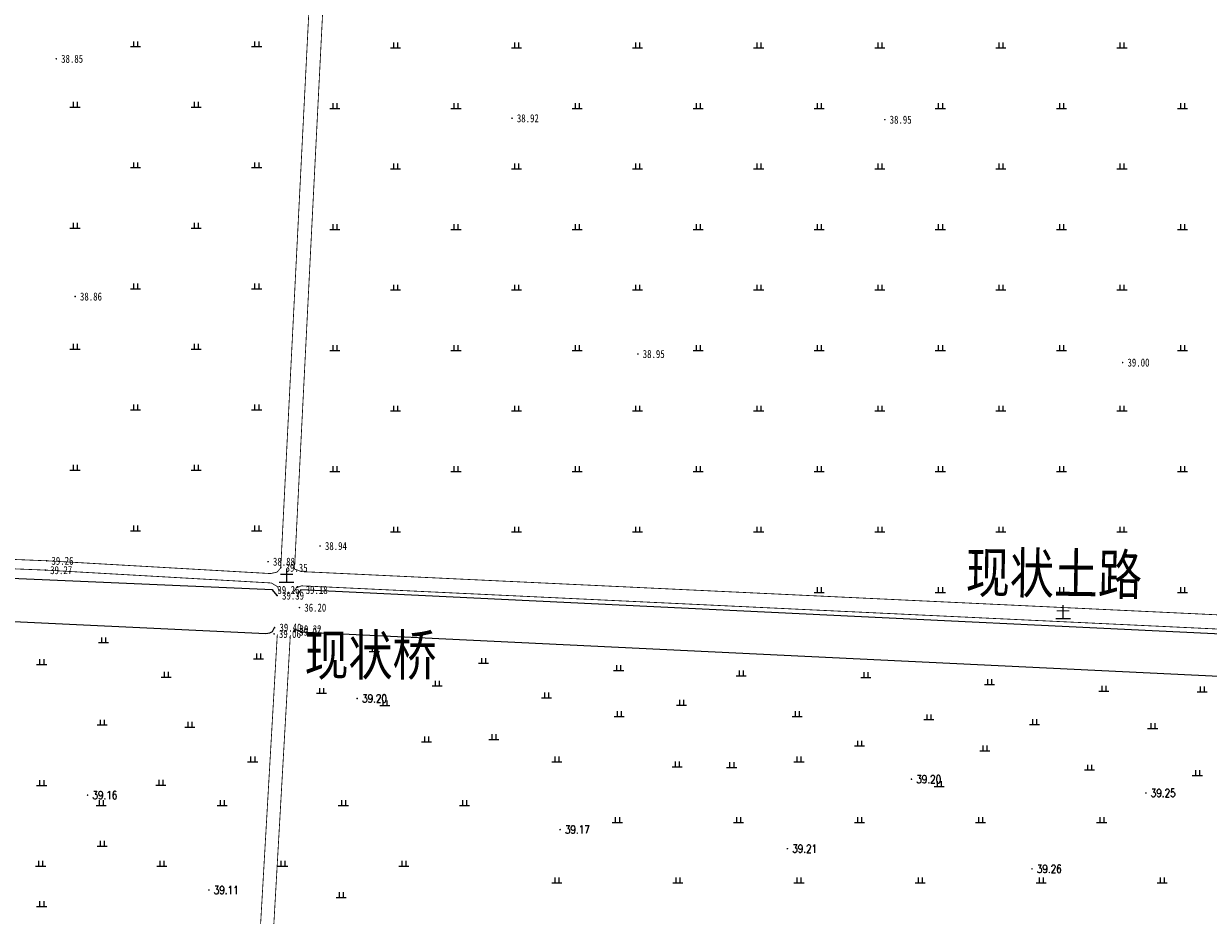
# Model space of a CAD drawing. Extents: x 456755 to 458049, y 3845626 to 3853218.
# Tile 5 of 80: x 457259 to 457552, y 3846001 to 3846222. Entities that reach past the tile are written whole.
import ezdxf
from ezdxf.enums import TextEntityAlignment as Align

# ---------------------------------------------------------------- set-up
doc = ezdxf.new("R2010")
doc.units = 0
doc.linetypes.add('X3', pattern=[5, 4, -1])
doc.layers.get('0').update_dxf_attribs({"linetype": 'CONTINUOUS'})
for name, color, linetype in [('DLSS', 4, 'CONTINUOUS'), ('DMTZ', 3, 'CONTINUOUS'), ('GCD', 1, 'CONTINUOUS'), ('SXSS', 5, 'CONTINUOUS'), ('ZBTZ', 3, 'CONTINUOUS')]:
    doc.layers.add(name, color=color, linetype=linetype)
doc.styles.add('HZ', font='rs.shx', dxfattribs={"width": 0.8, "bigfont": 'hztxt.shx'})
doc.styles.add('仿宋体', font='仿宋_GB2312.ttf', dxfattribs={"width": 0.8})
doc.styles.add('正等线体', font='simhei.ttf')
doc.styles.add('黑体', font='simhei.ttf')
doc.linetypes.add('10422', pattern='A,0.75,[150,AAA.SHX,S=0.5,R=0,X=0,Y=0.5],1.5,[177,AAA.SHX,S=1,R=0,X=0,Y=0.4],0.75', length=3)
doc.linetypes.add('833', pattern='A,2,[150,AAA.SHX,S=0.8,R=0,X=0,Y=0.8],2,[150,AAA.SHX,S=2,R=0,X=0,Y=2],1e-11', length=4)

# ---------------------------------------------------------------- blocks, each defined once
blk = doc.blocks.new('GC200')
at = {"linetype": 'Continuous', "const_width": 0.2, "flags": 128}
blk.add_lwpolyline([(-0.1, 0, 1), (0.1, 0, 1)], format="xyb", close=True, dxfattribs=at)
blk = doc.blocks.new('gc119')
for p, q in [((-1.25, 0), (1.25, 0)), ((-0.5, 1.3), (-0.5, 0)), ((0.5, 1.3), (0.5, 0))]:
    blk.add_line(p, q)

msp = doc.modelspace()

# ---------------------------------------------------------------- linework, layer by layer
at = {"layer": 'DLSS', "linetype": 'X3', "const_width": 0.2, "flags": 128}
for points, elevation in [([(456996.4, 3846100.2), (457264.35, 3846089.31), (457319.83, 3846086.14), (457321.46, 3846086.51), (457322.35, 3846087.58), (457334.83, 3846334.66), (457335.95, 3846349.37), (457352.33, 3846740.03), (457371.22, 3846923.6)], -33.29), ([(457327.59, 3846086.61), (457327.59, 3846086.61), (457327.59, 3846086.61), (457331.52, 3846086.44), (457651.06, 3846071.35), (457665.2, 3846072.19), (457671.89, 3846074.21), (457673.78, 3846079.25), (457674.93, 3846096.61), (457677.27, 3846188.34), (457679.9, 3846317.66), (457681.6, 3846381.2)], -33.29), ([(457325.76, 3846087.25), (457327.59, 3846086.61)], -33.29), ([(457307.26, 3845832.17), (457309.62, 3845865.01), (457321.5, 3846071.11)], 6.18)]:
    msp.add_lwpolyline(points, dxfattribs=dict(at, elevation=elevation))
at = {"layer": 'DLSS', "linetype": 'Continuous', "const_width": 0.2, "flags": 128}
for points, elevation in [([(457325.76, 3846087.25), (457338.24, 3846334.34), (457338.85, 3846340.88), (457355.73, 3846739.9), (457374.85, 3846923.61)], -33.29), ([(456996.31, 3846097.89), (457264.24, 3846086.99), (457320.02, 3846083.81), (457321.56, 3846082.89), (457321.97, 3846081.63)], -33.29), ([(457325.34, 3846081.21), (457326.17, 3846082.57), (457327.5, 3846083.1), (457331.36, 3846082.93), (457650.89, 3846067.84), (457671.66, 3846066.72), (457685.44, 3846064.99), (457712.74, 3846063.87), (457833.1, 3846057.96), (457941.33, 3846055.48), (457959.4, 3846056.85)], -33.29), ([(457310.62, 3845831.93), (457312.98, 3845864.77), (457324.72, 3846070.93)], 6.18)]:
    msp.add_lwpolyline(points, dxfattribs=dict(at, elevation=elevation))
at = {"layer": 'DMTZ', "color": 5, "linetype": '10422', "const_width": 0.00000204, "flags": 128}
for points, elevation in [([(457320.84, 3846072.75), (457321.47, 3846080.69)], 6.09), ([(457326.45, 3846080.28), (457325.82, 3846072.34)], 6.03)]:
    msp.add_lwpolyline(points, dxfattribs=dict(at, elevation=elevation))
at = {"layer": 'SXSS', "linetype": '833', "flags": 128}
for points, elevation in [([(457321.47, 3846080.69), (457320.33, 3846082.08), (457011.89, 3846095.46), (457010.83, 3846094.24)], 6.09), ([(457010.28, 3846087.15), (457010.61, 3846086.35), (457011.3, 3846085.92), (457318.68, 3846071.28), (457319.63, 3846071.44), (457320.32, 3846071.82), (457320.84, 3846072.75)], 5.76), ([(457768.77, 3846058.99), (457691.57, 3846062.8), (457670.26, 3846065.57), (457327.33, 3846082.08), (457326.68, 3846081.22), (457326.45, 3846080.28)], 5.89), ([(457325.82, 3846072.34), (457327.36, 3846071.67), (457674.56, 3846054.95), (457680.44, 3846055.9), (457691.3, 3846056.88), (457768.52, 3846053.66)], 5.78)]:
    msp.add_lwpolyline(points, dxfattribs=dict(at, elevation=elevation))

# ---------------------------------------------------------------- block references
at = {"layer": 'GCD', "linetype": 'Continuous'}
ref = msp.add_blockref('GC200', (457266.74, 3846213.75, 5.55), dxfattribs=at)
ref.add_attrib('height', '38.85', dxfattribs={"linetype": 'Continuous', "height": 2, "style": '正等线体', "width": 0.8}).set_placement((457267.94, 3846213.75, 5.55), align=Align.MIDDLE_LEFT)
ref = msp.add_blockref('GC200', (457379.65, 3846199, 5.62), dxfattribs=at)
ref.add_attrib('height', '38.92', dxfattribs={"linetype": 'Continuous', "height": 2, "style": '正等线体', "width": 0.8}).set_placement((457380.85, 3846199, 5.62), align=Align.MIDDLE_LEFT)
ref = msp.add_blockref('GC200', (457472.01, 3846198.65, 5.66), dxfattribs=at)
ref.add_attrib('height', '38.95', dxfattribs={"linetype": 'Continuous', "height": 2, "style": '正等线体', "width": 0.8}).set_placement((457473.21, 3846198.65, 5.66), align=Align.MIDDLE_LEFT)
ref = msp.add_blockref('GC200', (457271.41, 3846154.82, 5.57), dxfattribs=at)
ref.add_attrib('height', '38.86', dxfattribs={"linetype": 'Continuous', "height": 2, "style": '正等线体', "width": 0.8}).set_placement((457272.61, 3846154.82, 5.57), align=Align.MIDDLE_LEFT)
ref = msp.add_blockref('GC200', (457410.83, 3846140.57, 5.66), dxfattribs=at)
ref.add_attrib('height', '38.95', dxfattribs={"linetype": 'Continuous', "height": 2, "style": '正等线体', "width": 0.8}).set_placement((457412.03, 3846140.57, 5.66), align=Align.MIDDLE_LEFT)
ref = msp.add_blockref('GC200', (457530.93, 3846138.45, 5.71), dxfattribs=at)
ref.add_attrib('height', '39.00', dxfattribs={"linetype": 'Continuous', "height": 2, "style": '正等线体', "width": 0.8}).set_placement((457532.13, 3846138.45, 5.71), align=Align.MIDDLE_LEFT)
ref = msp.add_blockref('GC200', (457332.1, 3846092.97, 5.64), dxfattribs=at)
ref.add_attrib('height', '38.94', dxfattribs={"linetype": 'Continuous', "height": 2, "style": '正等线体', "width": 0.8}).set_placement((457333.3, 3846092.97, 5.64), align=Align.MIDDLE_LEFT)
ref = msp.add_blockref('GC200', (457264.35, 3846089.31, 5.97), dxfattribs=at)
ref.add_attrib('height', '39.26', dxfattribs={"linetype": 'Continuous', "height": 2, "style": '正等线体', "width": 0.8}).set_placement((457265.55, 3846089.31, 5.97), align=Align.MIDDLE_LEFT)
ref = msp.add_blockref('GC200', (457319.22, 3846089.09, 5.58), dxfattribs=at)
ref.add_attrib('height', '38.88', dxfattribs={"linetype": 'Continuous', "height": 2, "style": '正等线体', "width": 0.8}).set_placement((457320.42, 3846089.09, 5.58), align=Align.MIDDLE_LEFT)
ref = msp.add_blockref('GC200', (457264.03, 3846087, 5.97), dxfattribs=at)
ref.add_attrib('height', '39.27', dxfattribs={"linetype": 'Continuous', "height": 2, "style": '正等线体', "width": 0.8}).set_placement((457265.23, 3846087, 5.97), align=Align.MIDDLE_LEFT)
ref = msp.add_blockref('GC200', (457322.35, 3846087.58, 6.06), dxfattribs=at)
ref.add_attrib('height', '39.35', dxfattribs={"linetype": 'Continuous', "height": 2, "style": '正等线体', "width": 0.8}).set_placement((457323.55, 3846087.58, 6.06), align=Align.MIDDLE_LEFT)
ref = msp.add_blockref('GC200', (457320.33, 3846082.08, 5.97), dxfattribs=at)
ref.add_attrib('height', '39.26', dxfattribs={"linetype": 'Continuous', "height": 2, "style": '正等线体', "width": 0.8}).set_placement((457321.53, 3846082.08, 5.97), align=Align.MIDDLE_LEFT)
ref = msp.add_blockref('GC200', (457321.47, 3846080.69, 6.09), dxfattribs=at)
ref.add_attrib('height', '39.39', dxfattribs={"linetype": 'Continuous', "height": 2, "style": '正等线体', "width": 0.8}).set_placement((457322.67, 3846080.69, 6.09), align=Align.MIDDLE_LEFT)
ref = msp.add_blockref('GC200', (457327.33, 3846082.08, 5.89), dxfattribs=at)
ref.add_attrib('height', '39.18', dxfattribs={"linetype": 'Continuous', "height": 2, "style": '正等线体', "width": 0.8}).set_placement((457328.53, 3846082.08, 5.89), align=Align.MIDDLE_LEFT)
ref = msp.add_blockref('GC200', (457326.98, 3846077.7, 2.91), dxfattribs=at)
ref.add_attrib('height', '36.20', dxfattribs={"linetype": 'Continuous', "height": 2, "style": '正等线体', "width": 0.8}).set_placement((457328.18, 3846077.7, 2.91), align=Align.MIDDLE_LEFT)
ref = msp.add_blockref('GC200', (457320.7, 3846071.19, 5.76), dxfattribs=at)
ref.add_attrib('height', '39.06', dxfattribs={"linetype": 'Continuous', "height": 2, "style": '正等线体', "width": 0.8}).set_placement((457321.9, 3846071.19, 5.76), align=Align.MIDDLE_LEFT)
ref = msp.add_blockref('GC200', (457320.84, 3846072.75, 6.11), dxfattribs=at)
ref.add_attrib('height', '39.40', dxfattribs={"linetype": 'Continuous', "height": 2, "style": '正等线体', "width": 0.8}).set_placement((457322.04, 3846072.75, 6.11), align=Align.MIDDLE_LEFT)
ref = msp.add_blockref('GC200', (457325.71, 3846071.75, 5.78), dxfattribs=at)
ref.add_attrib('height', '39.07', dxfattribs={"linetype": 'Continuous', "height": 2, "style": '正等线体', "width": 0.8}).set_placement((457326.91, 3846071.75, 5.78), align=Align.MIDDLE_LEFT)
ref = msp.add_blockref('GC200', (457325.82, 3846072.34, 6.03), dxfattribs=at)
ref.add_attrib('height', '39.32', dxfattribs={"linetype": 'Continuous', "height": 2, "style": '正等线体', "width": 0.8}).set_placement((457327.02, 3846072.34, 6.03), align=Align.MIDDLE_LEFT)
ref = msp.add_blockref('GC200', (457341.29, 3846055.18, 5.91), dxfattribs=at)
ref.add_attrib('height', '39.20', dxfattribs={"linetype": 'Continuous', "height": 2, "style": 'HZ', "width": 0.8}).set_placement((457342.49, 3846055.18, -33.29), align=Align.MIDDLE_LEFT)
ref = msp.add_blockref('GC200', (457478.6, 3846035.17, -33.3), dxfattribs=at)
ref.add_attrib('height', '39.20', dxfattribs={"linetype": 'Continuous', "height": 2, "style": 'HZ', "width": 0.8}).set_placement((457479.8, 3846035.17, -72.51), align=Align.MIDDLE_LEFT)
ref = msp.add_blockref('GC200', (457274.5, 3846031.22, 5.86), dxfattribs=at)
ref.add_attrib('height', '39.16', dxfattribs={"linetype": 'Continuous', "height": 2, "style": 'HZ', "width": 0.8}).set_placement((457275.7, 3846031.22, -33.29), align=Align.MIDDLE_LEFT)
ref = msp.add_blockref('GC200', (457536.69, 3846031.75, -33.26), dxfattribs=at)
ref.add_attrib('height', '39.25', dxfattribs={"linetype": 'Continuous', "height": 2, "style": 'HZ', "width": 0.8}).set_placement((457537.89, 3846031.75, -72.51), align=Align.MIDDLE_LEFT)
ref = msp.add_blockref('GC200', (457391.55, 3846022.67, -33.34), dxfattribs=at)
ref.add_attrib('height', '39.17', dxfattribs={"linetype": 'Continuous', "height": 2, "style": 'HZ', "width": 0.8}).set_placement((457392.75, 3846022.67, -72.51), align=Align.MIDDLE_LEFT)
ref = msp.add_blockref('GC200', (457447.87, 3846017.95, -33.29), dxfattribs=at)
ref.add_attrib('height', '39.21', dxfattribs={"linetype": 'Continuous', "height": 2, "style": 'HZ', "width": 0.8}).set_placement((457449.07, 3846017.95, -72.51), align=Align.MIDDLE_LEFT)
ref = msp.add_blockref('GC200', (457508.47, 3846012.95, -33.25), dxfattribs=at)
ref.add_attrib('height', '39.26', dxfattribs={"linetype": 'Continuous', "height": 2, "style": 'HZ', "width": 0.8}).set_placement((457509.67, 3846012.95, -72.51), align=Align.MIDDLE_LEFT)
ref = msp.add_blockref('GC200', (457304.55, 3846007.7, 5.82), dxfattribs=at)
ref.add_attrib('height', '39.11', dxfattribs={"linetype": 'Continuous', "height": 2, "style": 'HZ', "width": 0.8}).set_placement((457305.75, 3846007.7, -33.29), align=Align.MIDDLE_LEFT)
at = {"layer": 'ZBTZ', "linetype": 'Continuous'}
for p in [(457286.38, 3846216.76, -33.29), (457316.38, 3846216.76, -33.29), (457350.76, 3846216.45, -33.29), (457380.76, 3846216.45, -33.29), (457410.76, 3846216.45, -33.29), (457440.76, 3846216.45, -33.29), (457470.76, 3846216.45, -33.29), (457500.76, 3846216.45, -33.29), (457530.76, 3846216.45, -33.29), (457271.38, 3846201.76, -33.29), (457301.38, 3846201.76, -33.29), (457335.76, 3846201.45, -33.29), (457365.76, 3846201.45, -33.29), (457395.76, 3846201.45, -33.29), (457425.76, 3846201.45, -33.29), (457455.76, 3846201.45, -33.29), (457485.76, 3846201.45, -33.29), (457515.76, 3846201.45, -33.29), (457545.76, 3846201.45, -33.29), (457286.38, 3846186.76, -33.29), (457316.38, 3846186.76, -33.29), (457350.76, 3846186.45, -33.29), (457380.76, 3846186.45, -33.29), (457410.76, 3846186.45, -33.29), (457440.76, 3846186.45, -33.29), (457470.76, 3846186.45, -33.29), (457500.76, 3846186.45, -33.29), (457530.76, 3846186.45, -33.29), (457271.38, 3846171.76, -33.29), (457301.38, 3846171.76, -33.29), (457335.76, 3846171.45, -33.29), (457365.76, 3846171.45, -33.29), (457395.76, 3846171.45, -33.29), (457425.76, 3846171.45, -33.29), (457455.76, 3846171.45, -33.29), (457485.76, 3846171.45, -33.29), (457515.76, 3846171.45, -33.29), (457545.76, 3846171.45, -33.29), (457286.38, 3846156.76, -33.29), (457316.38, 3846156.76, -33.29), (457350.76, 3846156.45, -33.29), (457380.76, 3846156.45, -33.29), (457410.76, 3846156.45, -33.29), (457440.76, 3846156.45, -33.29), (457470.76, 3846156.45, -33.29), (457500.76, 3846156.45, -33.29), (457530.76, 3846156.45, -33.29), (457271.38, 3846141.76, -33.29), (457301.38, 3846141.76, -33.29), (457335.76, 3846141.45, -33.29), (457365.76, 3846141.45, -33.29), (457395.76, 3846141.45, -33.29), (457425.76, 3846141.45, -33.29), (457455.76, 3846141.45, -33.29), (457485.76, 3846141.45, -33.29), (457515.76, 3846141.45, -33.29), (457545.76, 3846141.45, -33.29), (457286.38, 3846126.76, -33.29), (457316.38, 3846126.76, -33.29), (457350.76, 3846126.45, -33.29), (457380.76, 3846126.45, -33.29), (457410.76, 3846126.45, -33.29), (457440.76, 3846126.45, -33.29), (457470.76, 3846126.45, -33.29), (457500.76, 3846126.45, -33.29), (457530.76, 3846126.45, -33.29), (457271.38, 3846111.76, -33.29), (457301.38, 3846111.76, -33.29), (457335.76, 3846111.45, -33.29), (457365.76, 3846111.45, -33.29), (457395.76, 3846111.45, -33.29), (457425.76, 3846111.45, -33.29), (457455.76, 3846111.45, -33.29), (457485.76, 3846111.45, -33.29), (457515.76, 3846111.45, -33.29), (457545.76, 3846111.45, -33.29), (457286.38, 3846096.76, -33.29), (457316.38, 3846096.76, -33.29), (457350.76, 3846096.45, -33.29), (457380.76, 3846096.45, -33.29), (457410.76, 3846096.45, -33.29), (457440.76, 3846096.45, -33.29), (457470.76, 3846096.45, -33.29), (457500.76, 3846096.45, -33.29), (457530.76, 3846096.45, -33.29), (457455.76, 3846081.45, -33.29), (457485.76, 3846081.45, -33.29), (457515.76, 3846081.45, -33.29), (457545.76, 3846081.45, -33.29), (457278.41, 3846069.03, -33.29), (457316.85, 3846065.04, 6.18), (457345.53, 3846066.86, -33.29), (457263.12, 3846063.61, -33.29), (457372.61, 3846063.9, -33.29), (457406.06, 3846062.12, -33.29), (457293.98, 3846060.45, -33.29), (457436.44, 3846060.8, -72.51), (457467.32, 3846060.41, -72.51), (457332.42, 3846056.46, 6.18), (457361.1, 3846058.29, -33.29), (457497.96, 3846058.63, -72.51), (457526.26, 3846057.03, -72.51), (457550.63, 3846056.83, -72.51), (457348.14, 3846053.4, -33.29), (457388.19, 3846055.32, -33.29), (457421.63, 3846053.54, -33.29), (457406.19, 3846050.72, -72.51), (457450.28, 3846050.72, -72.51), (457278.12, 3846048.61, -33.29), (457299.82, 3846048.09, -33.29), (457482.94, 3846049.94, -72.51), (457509.06, 3846048.73, -72.51), (457538.37, 3846047.74, -72.51), (457358.43, 3846044.47, -33.29), (457375.12, 3846045, -72.51), (457465.74, 3846043.42, -72.51), (457496.81, 3846042.21, -72.51), (457315.39, 3846039.51, -33.29), (457390.74, 3846039.47, -72.51), (457450.74, 3846039.47, -72.51), (457420.58, 3846038.27, -72.51), (457434.06, 3846038.08, -72.51), (457522.7, 3846037.47, -72.51), (457549.44, 3846036.08, -72.51), (457263.12, 3846033.61, -33.29), (457292.63, 3846033.73, -72.51), (457485.45, 3846033.39, -72.51), (457277.86, 3846028.64, -33.29), (457307.86, 3846028.64, -33.29), (457337.86, 3846028.64, -33.29), (457367.86, 3846028.64, -33.29), (457405.74, 3846024.47, -72.51), (457435.74, 3846024.47, -72.51), (457465.74, 3846024.47, -72.51), (457495.74, 3846024.47, -72.51), (457525.74, 3846024.47, -72.51), (457278.12, 3846018.61, -33.29), (457262.86, 3846013.64, -33.29), (457292.86, 3846013.64, -33.29), (457322.86, 3846013.64, -33.29), (457352.86, 3846013.64, -33.29), (457390.74, 3846009.47, -72.51), (457420.74, 3846009.47, -72.51), (457450.74, 3846009.47, -72.51), (457480.74, 3846009.47, -72.51), (457510.74, 3846009.47, -72.51), (457540.74, 3846009.47, -72.51), (457263.12, 3846003.61, -33.29), (457337.34, 3846005.85, -72.51)]:
    msp.add_blockref('gc119', p, dxfattribs=at)

# ---------------------------------------------------------------- texts
at = {"layer": 'DLSS', "linetype": 'X3', "style": '仿宋体', "width": 0.8}
msp.add_text('现状土路', height=10, rotation=359.1436, dxfattribs=at).set_placement((457492.02, 3846081.48, -71.36))
at = {"layer": 'DLSS', "linetype": 'Continuous', "style": '黑体'}
for p in [(457323.79, 3846085.62, -33.29), (457516.18, 3846076.59, -33.29)]:
    msp.add_text('土', height=3, dxfattribs=at).set_placement(p, align=Align.MIDDLE)
at = {"layer": 'DLSS', "color": 1, "linetype": 'X3', "style": '仿宋体', "width": 0.8}
msp.add_text('现状桥', height=10, dxfattribs=at).set_placement((457328.23, 3846060.94, -33.29))

doc.saveas('drawing.dxf')
